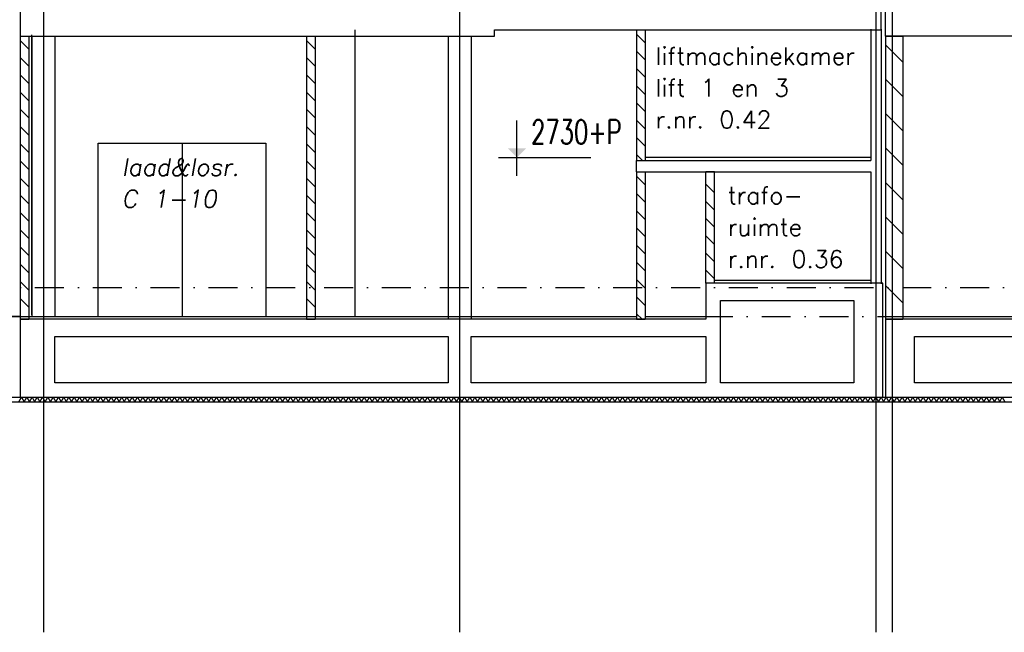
# Model space of a CAD drawing. Extents: x -19795 to 103381, y 127200 to 154480.
# Tile 35 of 76: x 41463 to 58492, y 127200 to 137801. Entities that reach past the tile are written whole.
import ezdxf
from ezdxf.enums import TextEntityAlignment as Align

# ---------------------------------------------------------------- set-up
doc = ezdxf.new("R2010")
doc.units = 0
doc.header["$LTSCALE"] = 1000
doc.header["$MEASUREMENT"] = 0
doc.linetypes.add('DASHDOT', pattern=[1, 0.5, -0.25, 0, -0.25])
for name, color, linetype in [('B02', 7, 'CONTINUOUS'), ('B03', 7, 'CONTINUOUS'), ('B06', 7, 'CONTINUOUS'), ('B08', 7, 'CONTINUOUS')]:
    doc.layers.add(name, color=color, linetype=linetype)
doc.styles.add('TXT', font='txt.shx')

msp = doc.modelspace()

# ---------------------------------------------------------------- linework, layer by layer
at = {"layer": 'B02', "color": 5, "linetype": 'Continuous'}
for p, q in [((41872, 151595), (41872, 127200)), ((49072, 151595), (49072, 127200)), ((56272, 151595), (56272, 127200)), ((56552, 151576), (56552, 127200))]:
    msp.add_line(p, q, dxfattribs=at)
at = {"layer": 'B02', "color": 5, "linetype": 'DASHDOT'}
for p, q in [((-16278, 133166), (88503, 133166)), ((-19711, 132666), (91615, 132666))]:
    msp.add_line(p, q, dxfattribs=at)
at = {"layer": 'B03', "color": 5, "linetype": 'Continuous'}
for p, q in [((47262, 137626), (47262, 132666)), ((41472, 137442), (41622, 137292)), ((46422, 137442), (46572, 137292)), ((52132, 137552), (52282, 137402)), ((52132, 137254), (52282, 137104)), ((56438, 137368), (56738, 137068)), ((41472, 137144), (41622, 136994)), ((46422, 137144), (46572, 136994)), ((52132, 136956), (52282, 136806)), ((41472, 136846), (41622, 136696)), ((46422, 136846), (46572, 136696)), ((56438, 136773), (56738, 136473)), ((52132, 136659), (52282, 136509)), ((41472, 136549), (41622, 136399)), ((46422, 136549), (46572, 136399)), ((41472, 136251), (41622, 136101)), ((46422, 136251), (46572, 136101)), ((52132, 136361), (52282, 136211)), ((52132, 136063), (52282, 135913)), ((56438, 136177), (56738, 135877)), ((41472, 135953), (41622, 135803)), ((46422, 135953), (46572, 135803)), ((52132, 135765), (52282, 135615)), ((41472, 135655), (41622, 135505)), ((46422, 135655), (46572, 135505)), ((56438, 135581), (56738, 135281)), ((52132, 135467), (52234, 135366)), ((41472, 135357), (41622, 135207)), ((46422, 135357), (46572, 135207)), ((41472, 135060), (41622, 134910)), ((46422, 135060), (46572, 134910)), ((52132, 135092), (52282, 134942)), ((53482, 134804), (53332, 134954)), ((56438, 134986), (56738, 134686)), ((41472, 134762), (41622, 134612)), ((46422, 134762), (46572, 134612)), ((52132, 134794), (52282, 134644)), ((53482, 134506), (53332, 134656)), ((41472, 134464), (41622, 134314)), ((46422, 134464), (46572, 134314)), ((52132, 134496), (52282, 134346)), ((53482, 134208), (53332, 134358)), ((56438, 134390), (56738, 134090)), ((52132, 134199), (52282, 134049)), ((41472, 134166), (41622, 134016)), ((46422, 134166), (46572, 134016)), ((53482, 133911), (53332, 134061)), ((41472, 133868), (41622, 133718)), ((46422, 133868), (46572, 133718)), ((52132, 133901), (52282, 133751)), ((53482, 133613), (53332, 133763)), ((56438, 133794), (56738, 133494)), ((41472, 133570), (41622, 133420)), ((46422, 133570), (46572, 133420)), ((52132, 133603), (52282, 133453)), ((53482, 133315), (53332, 133465)), ((41472, 133273), (41622, 133123)), ((46422, 133273), (46572, 133123)), ((52132, 133305), (52282, 133155)), ((56438, 133199), (56738, 132899)), ((52132, 133007), (52282, 132857)), ((41472, 132975), (41622, 132825)), ((46422, 132975), (46572, 132825)), ((52132, 132710), (52226, 132616))]:
    msp.add_line(p, q, dxfattribs=at)
at = {"layer": 'B03', "color": 7, "linetype": 'Continuous'}
for p, q in [((52132, 137626), (52132, 135366)), ((52132, 137626), (52282, 137626)), ((52282, 137626), (52282, 135366)), ((41472, 137516), (41472, 132616)), ((41472, 137516), (41622, 137516)), ((41622, 137516), (41622, 132616)), ((46422, 137516), (46422, 132616)), ((46422, 137516), (46572, 137516)), ((46572, 137516), (46572, 132616)), ((56438, 137516), (56438, 132616)), ((56438, 137516), (56738, 137516)), ((56738, 137516), (56738, 132616)), ((52132, 135366), (52282, 135366)), ((52132, 135166), (52132, 132616)), ((52132, 135166), (52282, 135166)), ((52282, 135166), (52282, 132616)), ((53332, 133241), (53332, 135166)), ((53482, 135166), (53332, 135166)), ((53482, 133241), (53482, 135166)), ((53482, 133241), (53332, 133241)), ((41472, 132616), (41622, 132616)), ((46422, 132616), (46572, 132616)), ((52132, 132616), (52282, 132616)), ((56438, 132616), (56738, 132616))]:
    msp.add_line(p, q, dxfattribs=at)
at = {"layer": 'B03', "color": 2, "linetype": 'Continuous'}
for p, q in [((56182, 137636), (56182, 135366)), ((56362, 137636), (56362, 133231)), ((52132, 135366), (56182, 135366)), ((52132, 135166), (52132, 135366)), ((52132, 135166), (56182, 135166)), ((56182, 135166), (56182, 133231)), ((56388, 131266), (56388, 133241)), ((41472, 132616), (41472, 131266)), ((48872, 132316), (48872, 131516)), ((41472, 131266), (56388, 131266))]:
    msp.add_line(p, q, dxfattribs=at)
at = {"layer": 'B03', "color": 1, "linetype": 'Continuous'}
for p, q in [((41667, 137541), (41667, 132691)), ((41667, 137541), (41667, 132691)), ((41672, 137516), (41672, 132666)), ((42072, 137516), (42072, 132666)), ((48872, 137516), (48872, 132616)), ((49272, 137516), (49272, 132616)), ((44272, 135666), (44272, 132666)), ((56182, 135416), (52282, 135416)), ((53482, 133291), (56182, 133291)), ((41622, 132666), (46422, 132666)), ((46572, 132666), (52132, 132666)), ((52282, 132666), (53332, 132666)), ((56762, 132666), (64052, 132666)), ((20068, 131186), (84842, 131186)), ((20148, 131266), (84762, 131266))]:
    msp.add_line(p, q, dxfattribs=at)
at = {"layer": 'B03', "color": 2, "linetype": 'Continuous'}
for points in [[(41472, 137966), (41472, 137516), (49672, 137516), (49672, 137626), (56362, 137626), (56362, 137966)], [(56438, 137966), (67452, 137966), (67452, 137516), (56438, 137516)], [(53582, 132941), (55888, 132941), (55888, 131516), (53582, 131516)], [(85762, 132616), (56438, 132616), (56438, 131266), (84762, 131266), (84762, 132316), (85762, 132316)], [(49272, 132316), (53332, 132316), (53332, 131516), (49272, 131516)], [(56938, 132316), (63552, 132316), (63552, 131516), (56938, 131516)]]:
    msp.add_lwpolyline(points, close=True, dxfattribs=at)
at = {"layer": 'B03', "color": 1, "linetype": 'Continuous'}
for points in [[(42822, 132666), (42822, 135666), (45722, 135666), (45722, 132666)], [(41472, 132666), (39666, 132666), (31541, 133291), (27822, 133291)]]:
    msp.add_lwpolyline(points, dxfattribs=at)
at = {"layer": 'B03', "color": 2, "linetype": 'Continuous'}
for points in [[(56388, 133241), (53332, 133241), (53332, 132616), (41472, 132616)], [(48872, 131516), (42072, 131516), (42072, 132316), (48872, 132316)]]:
    msp.add_lwpolyline(points, dxfattribs=at)
at = {"layer": 'B03', "color": 5, "linetype": 'Continuous'}
for points in [[(41448, 131186), (41494, 131266), (41540, 131186)], [(41540, 131186), (41585, 131266), (41631, 131186)], [(41631, 131186), (41676, 131266), (41722, 131186)], [(41722, 131186), (41768, 131266), (41813, 131186)], [(41813, 131186), (41859, 131266), (41904, 131186)], [(41904, 131186), (41950, 131266), (41996, 131186)], [(41996, 131186), (42041, 131266), (42087, 131186)], [(42087, 131186), (42132, 131266), (42178, 131186)], [(42178, 131186), (42224, 131266), (42269, 131186)], [(42269, 131186), (42315, 131266), (42360, 131186)], [(42360, 131186), (42406, 131266), (42452, 131186)], [(42452, 131186), (42497, 131266), (42543, 131186)], [(42543, 131186), (42588, 131266), (42634, 131186)], [(42634, 131186), (42680, 131266), (42725, 131186)], [(42725, 131186), (42771, 131266), (42816, 131186)], [(42816, 131186), (42862, 131266), (42908, 131186)], [(42908, 131186), (42953, 131266), (42999, 131186)], [(42999, 131186), (43044, 131266), (43090, 131186)], [(43090, 131186), (43136, 131266), (43181, 131186)], [(43181, 131186), (43227, 131266), (43272, 131186)], [(43272, 131186), (43318, 131266), (43364, 131186)], [(43364, 131186), (43409, 131266), (43455, 131186)], [(43455, 131186), (43500, 131266), (43546, 131186)], [(43546, 131186), (43592, 131266), (43637, 131186)], [(43637, 131186), (43683, 131266), (43728, 131186)], [(43728, 131186), (43774, 131266), (43820, 131186)], [(43820, 131186), (43865, 131266), (43911, 131186)], [(43911, 131186), (43956, 131266), (44002, 131186)], [(44002, 131186), (44048, 131266), (44093, 131186)], [(44093, 131186), (44139, 131266), (44184, 131186)], [(44184, 131186), (44230, 131266), (44276, 131186)], [(44276, 131186), (44321, 131266), (44367, 131186)], [(44367, 131186), (44412, 131266), (44458, 131186)], [(44458, 131186), (44504, 131266), (44549, 131186)], [(44549, 131186), (44595, 131266), (44640, 131186)], [(44640, 131186), (44686, 131266), (44732, 131186)], [(44732, 131186), (44777, 131266), (44823, 131186)], [(44823, 131186), (44868, 131266), (44914, 131186)], [(44914, 131186), (44960, 131266), (45005, 131186)], [(45005, 131186), (45051, 131266), (45096, 131186)], [(45096, 131186), (45142, 131266), (45188, 131186)], [(45188, 131186), (45233, 131266), (45279, 131186)], [(45279, 131186), (45324, 131266), (45370, 131186)], [(45370, 131186), (45416, 131266), (45461, 131186)], [(45461, 131186), (45507, 131266), (45552, 131186)], [(45552, 131186), (45598, 131266), (45644, 131186)], [(45644, 131186), (45689, 131266), (45735, 131186)], [(45735, 131186), (45780, 131266), (45826, 131186)], [(45826, 131186), (45872, 131266), (45917, 131186)], [(45917, 131186), (45963, 131266), (46008, 131186)], [(46008, 131186), (46054, 131266), (46100, 131186)], [(46100, 131186), (46145, 131266), (46191, 131186)], [(46191, 131186), (46236, 131266), (46282, 131186)], [(46282, 131186), (46328, 131266), (46373, 131186)], [(46373, 131186), (46419, 131266), (46464, 131186)], [(46464, 131186), (46510, 131266), (46556, 131186)], [(46556, 131186), (46601, 131266), (46647, 131186)], [(46647, 131186), (46692, 131266), (46738, 131186)], [(46738, 131186), (46784, 131266), (46829, 131186)], [(46829, 131186), (46875, 131266), (46920, 131186)], [(46920, 131186), (46966, 131266), (47012, 131186)], [(47012, 131186), (47057, 131266), (47103, 131186)], [(47103, 131186), (47148, 131266), (47194, 131186)], [(47194, 131186), (47240, 131266), (47285, 131186)], [(47285, 131186), (47331, 131266), (47376, 131186)], [(47376, 131186), (47422, 131266), (47468, 131186)], [(47468, 131186), (47513, 131266), (47559, 131186)], [(47559, 131186), (47604, 131266), (47650, 131186)], [(47650, 131186), (47696, 131266), (47741, 131186)], [(47741, 131186), (47787, 131266), (47832, 131186)], [(47832, 131186), (47878, 131266), (47924, 131186)], [(47924, 131186), (47969, 131266), (48015, 131186)], [(48015, 131186), (48060, 131266), (48106, 131186)], [(48106, 131186), (48152, 131266), (48197, 131186)], [(48197, 131186), (48243, 131266), (48288, 131186)], [(48288, 131186), (48334, 131266), (48380, 131186)], [(48380, 131186), (48425, 131266), (48471, 131186)], [(48471, 131186), (48516, 131266), (48562, 131186)], [(48562, 131186), (48608, 131266), (48653, 131186)], [(48653, 131186), (48699, 131266), (48744, 131186)], [(48744, 131186), (48790, 131266), (48836, 131186)], [(48836, 131186), (48881, 131266), (48927, 131186)], [(48927, 131186), (48972, 131266), (49018, 131186)], [(49018, 131186), (49064, 131266), (49109, 131186)], [(49109, 131186), (49155, 131266), (49200, 131186)], [(49200, 131186), (49246, 131266), (49292, 131186)], [(49292, 131186), (49337, 131266), (49383, 131186)], [(49383, 131186), (49428, 131266), (49474, 131186)], [(49474, 131186), (49520, 131266), (49565, 131186)], [(49565, 131186), (49611, 131266), (49656, 131186)], [(49656, 131186), (49702, 131266), (49748, 131186)], [(49748, 131186), (49793, 131266), (49839, 131186)], [(49839, 131186), (49884, 131266), (49930, 131186)], [(49930, 131186), (49976, 131266), (50021, 131186)], [(50021, 131186), (50067, 131266), (50112, 131186)], [(50112, 131186), (50158, 131266), (50204, 131186)], [(50204, 131186), (50249, 131266), (50295, 131186)], [(50295, 131186), (50340, 131266), (50386, 131186)], [(50386, 131186), (50432, 131266), (50477, 131186)], [(50477, 131186), (50523, 131266), (50568, 131186)], [(50568, 131186), (50614, 131266), (50660, 131186)], [(50660, 131186), (50705, 131266), (50751, 131186)], [(50751, 131186), (50796, 131266), (50842, 131186)], [(50842, 131186), (50888, 131266), (50933, 131186)], [(50933, 131186), (50979, 131266), (51024, 131186)], [(51024, 131186), (51070, 131266), (51116, 131186)], [(51116, 131186), (51161, 131266), (51207, 131186)], [(51207, 131186), (51252, 131266), (51298, 131186)], [(51298, 131186), (51344, 131266), (51389, 131186)], [(51389, 131186), (51435, 131266), (51480, 131186)], [(51480, 131186), (51526, 131266), (51572, 131186)], [(51572, 131186), (51617, 131266), (51663, 131186)], [(51663, 131186), (51708, 131266), (51754, 131186)], [(51754, 131186), (51800, 131266), (51845, 131186)], [(51845, 131186), (51891, 131266), (51936, 131186)], [(51936, 131186), (51982, 131266), (52028, 131186)], [(52028, 131186), (52073, 131266), (52119, 131186)], [(52119, 131186), (52164, 131266), (52210, 131186)], [(52210, 131186), (52256, 131266), (52301, 131186)], [(52301, 131186), (52347, 131266), (52392, 131186)], [(52392, 131186), (52438, 131266), (52484, 131186)], [(52484, 131186), (52529, 131266), (52575, 131186)], [(52575, 131186), (52620, 131266), (52666, 131186)], [(52666, 131186), (52712, 131266), (52757, 131186)], [(52757, 131186), (52803, 131266), (52848, 131186)], [(52848, 131186), (52894, 131266), (52940, 131186)], [(52940, 131186), (52985, 131266), (53031, 131186)], [(53031, 131186), (53076, 131266), (53122, 131186)], [(53122, 131186), (53168, 131266), (53213, 131186)], [(53213, 131186), (53259, 131266), (53304, 131186)], [(53304, 131186), (53350, 131266), (53396, 131186)], [(53396, 131186), (53441, 131266), (53487, 131186)], [(53487, 131186), (53532, 131266), (53578, 131186)], [(53578, 131186), (53624, 131266), (53669, 131186)], [(53669, 131186), (53715, 131266), (53760, 131186)], [(53760, 131186), (53806, 131266), (53852, 131186)], [(53852, 131186), (53897, 131266), (53943, 131186)], [(53943, 131186), (53988, 131266), (54034, 131186)], [(54034, 131186), (54080, 131266), (54125, 131186)], [(54125, 131186), (54171, 131266), (54216, 131186)], [(54216, 131186), (54262, 131266), (54308, 131186)], [(54308, 131186), (54353, 131266), (54399, 131186)], [(54399, 131186), (54444, 131266), (54490, 131186)], [(54490, 131186), (54536, 131266), (54581, 131186)], [(54581, 131186), (54627, 131266), (54672, 131186)], [(54672, 131186), (54718, 131266), (54764, 131186)], [(54764, 131186), (54809, 131266), (54855, 131186)], [(54855, 131186), (54900, 131266), (54946, 131186)], [(54946, 131186), (54992, 131266), (55037, 131186)], [(55037, 131186), (55083, 131266), (55128, 131186)], [(55128, 131186), (55174, 131266), (55220, 131186)], [(55220, 131186), (55265, 131266), (55311, 131186)], [(55311, 131186), (55356, 131266), (55402, 131186)], [(55402, 131186), (55448, 131266), (55493, 131186)], [(55493, 131186), (55539, 131266), (55584, 131186)], [(55584, 131186), (55630, 131266), (55676, 131186)], [(55676, 131186), (55721, 131266), (55767, 131186)], [(55767, 131186), (55812, 131266), (55858, 131186)], [(55858, 131186), (55904, 131266), (55949, 131186)], [(55949, 131186), (55995, 131266), (56040, 131186)], [(56040, 131186), (56086, 131266), (56132, 131186)], [(56132, 131186), (56177, 131266), (56223, 131186)], [(56223, 131186), (56268, 131266), (56314, 131186)], [(56314, 131186), (56360, 131266), (56405, 131186)], [(56405, 131186), (56451, 131266), (56496, 131186)], [(56496, 131186), (56542, 131266), (56588, 131186)], [(56588, 131186), (56633, 131266), (56679, 131186)], [(56679, 131186), (56724, 131266), (56770, 131186)], [(56770, 131186), (56816, 131266), (56861, 131186)], [(56861, 131186), (56907, 131266), (56952, 131186)], [(56952, 131186), (56998, 131266), (57044, 131186)], [(57044, 131186), (57089, 131266), (57135, 131186)], [(57135, 131186), (57180, 131266), (57226, 131186)], [(57226, 131186), (57272, 131266), (57317, 131186)], [(57317, 131186), (57363, 131266), (57408, 131186)], [(57408, 131186), (57454, 131266), (57500, 131186)], [(57500, 131186), (57545, 131266), (57591, 131186)], [(57591, 131186), (57636, 131266), (57682, 131186)], [(57682, 131186), (57728, 131266), (57773, 131186)], [(57773, 131186), (57819, 131266), (57864, 131186)], [(57864, 131186), (57910, 131266), (57956, 131186)], [(57956, 131186), (58001, 131266), (58047, 131186)], [(58047, 131186), (58092, 131266), (58138, 131186)], [(58138, 131186), (58184, 131266), (58229, 131186)], [(58229, 131186), (58275, 131266), (58320, 131186)], [(58320, 131186), (58366, 131266), (58412, 131186)], [(58412, 131186), (58457, 131266), (58503, 131186)]]:
    msp.add_lwpolyline(points, dxfattribs=at)
at = {"layer": 'B06', "color": 7, "linetype": 'Continuous'}
for p, q in [((50062, 135096), (50062, 136056)), ((49742, 135416), (51342, 135416))]:
    msp.add_line(p, q, dxfattribs=at)
msp.add_solid([(50062, 135416), (49902, 135576), (50222, 135576)], dxfattribs=at)

# ---------------------------------------------------------------- texts
at = {"layer": 'B03', "color": 7, "linetype": 'Continuous', "style": 'TXT'}
for s, p in [('liftmachinekamer', (52461, 137322)), ('lift 1 en 3', (52461, 136772)), ('r.nr. 0.42', (52461, 136222))]:
    msp.add_text(s, height=300, dxfattribs=at).set_placement(p, align=Align.TOP_LEFT)
for s, p in [('trafo-', (53708, 134609)), ('ruimte', (53708, 134059)), ('r.nr. 0.36', (53708, 133509))]:
    msp.add_text(s, height=300, dxfattribs=at).set_placement(p)
at = {"layer": 'B06', "color": 7, "linetype": 'Continuous', "style": 'TXT', "width": 0.692329}
msp.add_text('2730+P      ', height=415.99, dxfattribs=at).set_placement((50308, 135650))
at = {"layer": 'B08', "color": 7, "linetype": 'Continuous', "style": 'TXT', "oblique": 10}
for s, p in [('laad&losr.', (43229, 135101)), ('C 1-10', (43229, 134551))]:
    msp.add_text(s, height=300, dxfattribs=at).set_placement(p)

doc.saveas('drawing.dxf')
